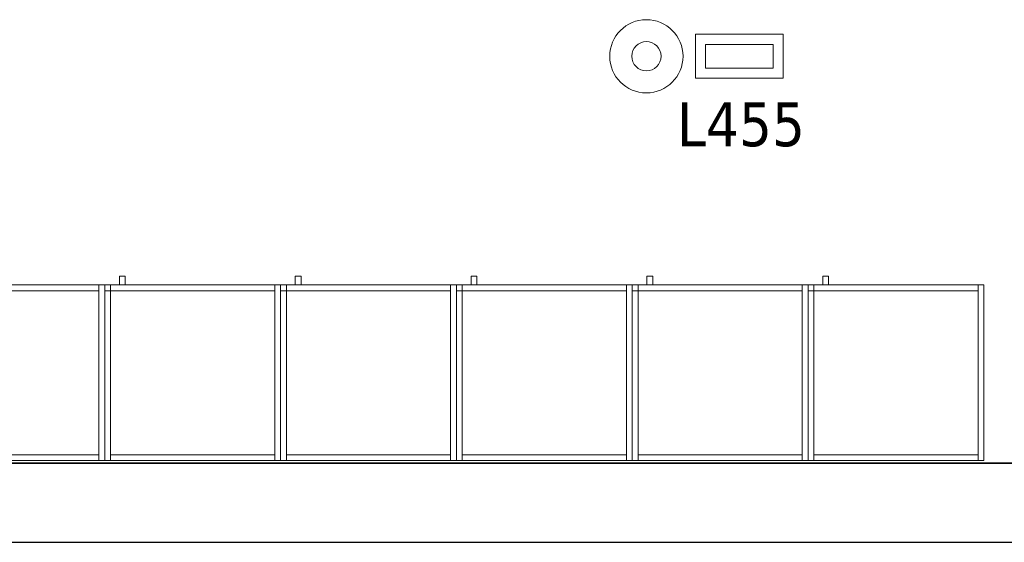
# Model space of a CAD drawing. Header units: metres. Extents: x 397.7 to 427.5, y 12.7 to 28.4.
# Tile 117 of 133: x 412.6 to 415.9, y 12.8 to 14.6. Entities that reach past the tile are written whole.
import ezdxf

# ---------------------------------------------------------------- set-up
doc = ezdxf.new("R2010")
doc.units = ezdxf.units.M
doc.layers.add('01_SUELOS', color=7, linetype='Continuous', lineweight=25, true_color=0x007f00)
for name, color, linetype, lineweight in [('02_MOBILIARIO', 7, 'Continuous', 18), ('A-DETL-____-MBND', 7, 'Continuous', 18), ('A-DETL-GENF-OTLN', 7, 'Continuous', 18), ('A-WALL-____-MCUT', 7, 'Continuous', 25), ('A-WALL-____-OTLN', 7, 'Continuous', 25), ('E-LITE-____-IDEN', 7, 'Continuous', 30), ('Mobiliario', 7, 'Continuous', 18)]:
    doc.layers.add(name, color=color, linetype=linetype, lineweight=lineweight)
doc.styles.add('Tahoma_4', font='tahoma.ttf', dxfattribs={"height": 0.15})

# ---------------------------------------------------------------- blocks, each defined once
blk = doc.blocks.new('Family - Armai 60x60x60_P4-153679-07_ENLLUMENAT_P4')
at = {"layer": 'A-DETL-____-MBND', "color": 253, "true_color": 0xaaaaaa}
for p, q in [((0.05, 0.6), (0.05, 0.63)), ((0.05, 0.63), (0.07, 0.63)), ((0.05, 0.6), (0.05, 0.63)), ((0.07, 0.63), (0.05, 0.63)), ((0.07, 0.63), (0.07, 0.6)), ((0.07, 0.6), (0.07, 0.63)), ((0, 0.6), (0.6, 0.6)), ((0.6, 0.6), (0, 0.6)), ((0, 0), (0, 0.6)), ((0, 0.6), (0, 0)), ((0, 0.58), (0, 0.6)), ((0, 0.6), (0, 0.58)), ((0, 0.6), (0.02, 0.6)), ((0.02, 0.6), (0, 0.6)), ((0, 0.6), (0.02, 0.6)), ((0.02, 0.6), (0, 0.6)), ((0, 0), (0, 0.6)), ((0, 0.6), (0, 0)), ((0, 0.6), (0.6, 0.6)), ((0.6, 0.6), (0, 0.6)), ((0, 0), (0, 0.6)), ((0, 0.6), (0, 0)), ((0.02, 0.58), (0, 0.58)), ((0, 0.58), (0.02, 0.58)), ((0.02, 0.6), (0.02, 0.58)), ((0.02, 0.6), (0.02, 0.58)), ((0.02, 0.6), (0.02, 0)), ((0.02, 0), (0.02, 0.6)), ((0.02, 0.58), (0.02, 0.6)), ((0.02, 0.6), (0.58, 0.6)), ((0.02, 0.58), (0.02, 0.6)), ((0.58, 0.6), (0.02, 0.6)), ((0.58, 0.58), (0.02, 0.58)), ((0.02, 0.58), (0.58, 0.58)), ((0.07, 0.6), (0.05, 0.6)), ((0.05, 0.6), (0.07, 0.6)), ((0.58, 0.6), (0.6, 0.6)), ((0.6, 0.6), (0.58, 0.6)), ((0.58, 0), (0.58, 0.6)), ((0.58, 0.6), (0.58, 0)), ((0.58, 0.6), (0.58, 0.58)), ((0.58, 0.58), (0.58, 0.6)), ((0.6, 0.6), (0.6, 0)), ((0.6, 0), (0.6, 0.6)), ((0.6, 0.6), (0.6, 0)), ((0.6, 0), (0.6, 0.6)), ((0.6, 0.6), (0.6, 0)), ((0.6, 0), (0.6, 0.6)), ((0.6, 0), (0, 0)), ((0, 0), (0.6, 0)), ((0.02, 0), (0, 0)), ((0.02, 0), (0, 0)), ((0.6, 0), (0, 0)), ((0, 0), (0.6, 0)), ((0.02, 0), (0.02, 0.02)), ((0.02, 0.02), (0.58, 0.02)), ((0.02, 0), (0.02, 0.02)), ((0.58, 0.02), (0.02, 0.02)), ((0.58, 0), (0.02, 0)), ((0.02, 0), (0.58, 0)), ((0.58, 0.02), (0.58, 0)), ((0.58, 0), (0.58, 0.02)), ((0.6, 0), (0.58, 0)), ((0.6, 0), (0.58, 0))]:
    blk.add_line(p, q, dxfattribs=at)
blk = doc.blocks.new('Family - Armai 60x60x60_P4-153709-07_ENLLUMENAT_P4')
at = {"layer": '02_MOBILIARIO', "color": 253, "true_color": 0xaaaaaa}
for p, q in [((0.02, 0.6), (0, 0.6)), ((0, 0), (0, 0.6)), ((0, 0.6), (0.6, 0.6)), ((0.6, 0.6), (0, 0.6)), ((0, 0), (0, 0.6)), ((0, 0.6), (0, 0)), ((0, 0.6), (0, 0.58)), ((0, 0.6), (0.02, 0.6)), ((0.02, 0.58), (0, 0.58)), ((0.02, 0.6), (0.02, 0)), ((0.02, 0.58), (0.02, 0.6)), ((0.02, 0.6), (0.58, 0.6)), ((0.02, 0.6), (0.02, 0.58)), ((0.58, 0.58), (0.02, 0.58)), ((0.58, 0.58), (0.58, 0.6)), ((0.6, 0.6), (0.58, 0.6)), ((0.58, 0), (0.58, 0.6)), ((0.6, 0.6), (0.6, 0)), ((0.6, 0), (0.6, 0.6)), ((0.6, 0.6), (0.6, 0)), ((0.02, 0), (0, 0)), ((0.6, 0), (0, 0)), ((0, 0), (0.6, 0)), ((0.02, 0), (0.02, 0.02)), ((0.02, 0.02), (0.58, 0.02)), ((0.58, 0), (0.02, 0)), ((0.58, 0), (0.58, 0.02)), ((0.6, 0), (0.58, 0))]:
    blk.add_line(p, q, dxfattribs=at)
at = {"layer": 'Mobiliario', "color": 253, "true_color": 0xaaaaaa}
for p, q in [((0.02, 0.6), (0, 0.6)), ((0, 0.6), (0, 0)), ((0, 0.6), (0, 0.58)), ((0.02, 0.6), (0, 0.6)), ((0, 0.58), (0.02, 0.58)), ((0.02, 0), (0.02, 0.6)), ((0.58, 0.6), (0.02, 0.6)), ((0.02, 0.6), (0.02, 0.58)), ((0.02, 0.58), (0.02, 0.6)), ((0.02, 0.58), (0.58, 0.58)), ((0.58, 0.58), (0.58, 0.6)), ((0.6, 0.6), (0.58, 0.6)), ((0.58, 0.6), (0.58, 0)), ((0.6, 0), (0.6, 0.6)), ((0, 0), (0.02, 0)), ((0.58, 0.02), (0.02, 0.02)), ((0.02, 0.02), (0.02, 0)), ((0.02, 0), (0.58, 0)), ((0.58, 0), (0.58, 0.02)), ((0.58, 0), (0.6, 0))]:
    blk.add_line(p, q, dxfattribs=at)
blk = doc.blocks.new('Family - Armai 60x60x60_P4-153711-07_ENLLUMENAT_P4')
at = {"layer": 'A-DETL-____-MBND', "color": 253, "true_color": 0xaaaaaa}
for p, q in [((0.05, 0.6), (0.05, 0.63)), ((0.05, 0.63), (0.07, 0.63)), ((0.05, 0.6), (0.05, 0.63)), ((0.07, 0.63), (0.05, 0.63)), ((0.07, 0.63), (0.07, 0.6)), ((0.07, 0.6), (0.07, 0.63)), ((0, 0.6), (0.02, 0.6)), ((0.02, 0.6), (0, 0.6)), ((0, 0), (0, 0.6)), ((0, 0.6), (0, 0)), ((0, 0.6), (0.6, 0.6)), ((0.6, 0.6), (0, 0.6)), ((0, 0), (0, 0.6)), ((0, 0.6), (0, 0)), ((0, 0.58), (0, 0.6)), ((0, 0.6), (0, 0.58)), ((0, 0.6), (0.02, 0.6)), ((0.02, 0.6), (0, 0.6)), ((0, 0.6), (0.6, 0.6)), ((0.6, 0.6), (0, 0.6)), ((0, 0), (0, 0.6)), ((0, 0.6), (0, 0)), ((0.02, 0.58), (0, 0.58)), ((0, 0.58), (0.02, 0.58)), ((0.02, 0.6), (0.02, 0)), ((0.02, 0), (0.02, 0.6)), ((0.02, 0.58), (0.02, 0.6)), ((0.02, 0.6), (0.58, 0.6)), ((0.02, 0.58), (0.02, 0.6)), ((0.58, 0.6), (0.02, 0.6)), ((0.02, 0.6), (0.02, 0.58)), ((0.02, 0.6), (0.02, 0.58)), ((0.58, 0.58), (0.02, 0.58)), ((0.02, 0.58), (0.58, 0.58)), ((0.07, 0.6), (0.05, 0.6)), ((0.05, 0.6), (0.07, 0.6)), ((0.58, 0.6), (0.58, 0.58)), ((0.58, 0.58), (0.58, 0.6)), ((0.58, 0.6), (0.6, 0.6)), ((0.6, 0.6), (0.58, 0.6)), ((0.58, 0), (0.58, 0.6)), ((0.58, 0.6), (0.58, 0)), ((0.6, 0.6), (0.6, 0)), ((0.6, 0), (0.6, 0.6)), ((0.6, 0.6), (0.6, 0)), ((0.6, 0), (0.6, 0.6)), ((0.6, 0.6), (0.6, 0)), ((0.6, 0), (0.6, 0.6)), ((0.02, 0), (0, 0)), ((0.02, 0), (0, 0)), ((0.6, 0), (0, 0)), ((0, 0), (0.6, 0)), ((0.6, 0), (0, 0)), ((0, 0), (0.6, 0)), ((0.02, 0), (0.02, 0.02)), ((0.02, 0.02), (0.58, 0.02)), ((0.02, 0), (0.02, 0.02)), ((0.58, 0.02), (0.02, 0.02)), ((0.58, 0), (0.02, 0)), ((0.02, 0), (0.58, 0)), ((0.58, 0.02), (0.58, 0)), ((0.58, 0), (0.58, 0.02)), ((0.6, 0), (0.58, 0)), ((0.6, 0), (0.58, 0))]:
    blk.add_line(p, q, dxfattribs=at)
blk = doc.blocks.new('Family - Armai 60x60x60_P4-153765-07_ENLLUMENAT_P4')
at = {"layer": 'A-DETL-____-MBND', "color": 253, "true_color": 0xaaaaaa}
for p, q in [((0.05, 0.6), (0.05, 0.63)), ((0.05, 0.63), (0.07, 0.63)), ((0.05, 0.6), (0.05, 0.63)), ((0.07, 0.63), (0.05, 0.63)), ((0.07, 0.63), (0.07, 0.6)), ((0.07, 0.6), (0.07, 0.63)), ((0, 0.58), (0, 0.6)), ((0, 0.6), (0, 0.58)), ((0, 0.6), (0.02, 0.6)), ((0.02, 0.6), (0, 0.6)), ((0, 0.6), (0.6, 0.6)), ((0.6, 0.6), (0, 0.6)), ((0, 0), (0, 0.6)), ((0, 0.6), (0, 0)), ((0, 0.6), (0.6, 0.6)), ((0.6, 0.6), (0, 0.6)), ((0, 0), (0, 0.6)), ((0, 0.6), (0, 0)), ((0, 0.6), (0.02, 0.6)), ((0.02, 0.6), (0, 0.6)), ((0, 0), (0, 0.6)), ((0, 0.6), (0, 0)), ((0.02, 0.58), (0, 0.58)), ((0, 0.58), (0.02, 0.58)), ((0.02, 0.6), (0.02, 0.58)), ((0.02, 0.6), (0.02, 0.58)), ((0.02, 0.58), (0.02, 0.6)), ((0.02, 0.6), (0.58, 0.6)), ((0.02, 0.58), (0.02, 0.6)), ((0.58, 0.6), (0.02, 0.6)), ((0.02, 0.6), (0.02, 0)), ((0.02, 0), (0.02, 0.6)), ((0.58, 0.58), (0.02, 0.58)), ((0.02, 0.58), (0.58, 0.58)), ((0.07, 0.6), (0.05, 0.6)), ((0.05, 0.6), (0.07, 0.6)), ((0.58, 0.6), (0.58, 0.58)), ((0.58, 0.58), (0.58, 0.6)), ((0.58, 0.6), (0.6, 0.6)), ((0.6, 0.6), (0.58, 0.6)), ((0.58, 0), (0.58, 0.6)), ((0.58, 0.6), (0.58, 0)), ((0.6, 0.6), (0.6, 0)), ((0.6, 0), (0.6, 0.6)), ((0.6, 0.6), (0.6, 0)), ((0.6, 0), (0.6, 0.6)), ((0.6, 0.6), (0.6, 0)), ((0.6, 0), (0.6, 0.6)), ((0.6, 0), (0, 0)), ((0, 0), (0.6, 0)), ((0.6, 0), (0, 0)), ((0, 0), (0.6, 0)), ((0.02, 0), (0, 0)), ((0.02, 0), (0, 0)), ((0.02, 0), (0.02, 0.02)), ((0.02, 0.02), (0.58, 0.02)), ((0.02, 0), (0.02, 0.02)), ((0.58, 0.02), (0.02, 0.02)), ((0.58, 0), (0.02, 0)), ((0.02, 0), (0.58, 0)), ((0.58, 0.02), (0.58, 0)), ((0.58, 0), (0.58, 0.02)), ((0.6, 0), (0.58, 0)), ((0.6, 0), (0.58, 0))]:
    blk.add_line(p, q, dxfattribs=at)
blk = doc.blocks.new('Family - Armai 60x60x60_P4-153784-07_ENLLUMENAT_P4')
at = {"layer": '02_MOBILIARIO', "color": 253, "true_color": 0xaaaaaa}
for p, q in [((0, 0.6), (0, 0.58)), ((0, 0.6), (0.02, 0.6)), ((0, 0.6), (0.6, 0.6)), ((0.6, 0.6), (0, 0.6)), ((0, 0), (0, 0.6)), ((0, 0.6), (0, 0)), ((0.02, 0.6), (0, 0.6)), ((0, 0), (0, 0.6)), ((0.02, 0.58), (0, 0.58)), ((0.02, 0.6), (0.02, 0.58)), ((0.02, 0.58), (0.02, 0.6)), ((0.02, 0.6), (0.58, 0.6)), ((0.02, 0.6), (0.02, 0)), ((0.58, 0.58), (0.02, 0.58)), ((0.6, 0.6), (0.58, 0.6)), ((0.58, 0), (0.58, 0.6)), ((0.58, 0.58), (0.58, 0.6)), ((0.6, 0.6), (0.6, 0)), ((0.6, 0.6), (0.6, 0)), ((0.6, 0), (0.6, 0.6)), ((0.6, 0), (0, 0)), ((0, 0), (0.6, 0)), ((0.02, 0), (0, 0)), ((0.02, 0), (0.02, 0.02)), ((0.02, 0.02), (0.58, 0.02)), ((0.58, 0), (0.02, 0)), ((0.58, 0), (0.58, 0.02)), ((0.6, 0), (0.58, 0))]:
    blk.add_line(p, q, dxfattribs=at)
at = {"layer": 'Mobiliario', "color": 253, "true_color": 0xaaaaaa}
for p, q in [((0, 0.6), (0, 0.58)), ((0.02, 0.6), (0, 0.6)), ((0.02, 0.6), (0, 0.6)), ((0, 0.6), (0, 0)), ((0, 0.58), (0.02, 0.58)), ((0.02, 0.58), (0.02, 0.6)), ((0.58, 0.6), (0.02, 0.6)), ((0.02, 0.6), (0.02, 0.58)), ((0.02, 0), (0.02, 0.6)), ((0.02, 0.58), (0.58, 0.58)), ((0.6, 0.6), (0.58, 0.6)), ((0.58, 0.6), (0.58, 0)), ((0.58, 0.58), (0.58, 0.6)), ((0.6, 0), (0.6, 0.6)), ((0, 0), (0.02, 0)), ((0.58, 0.02), (0.02, 0.02)), ((0.02, 0.02), (0.02, 0)), ((0.02, 0), (0.58, 0)), ((0.58, 0), (0.58, 0.02)), ((0.58, 0), (0.6, 0))]:
    blk.add_line(p, q, dxfattribs=at)
blk = doc.blocks.new('Family - Armai 60x60x60_P4-153874-07_ENLLUMENAT_P4')
at = {"layer": '02_MOBILIARIO', "color": 253, "true_color": 0xaaaaaa}
for p, q in [((0, 0.6), (0, 0.58)), ((0, 0.6), (0.02, 0.6)), ((0, 0.6), (0.6, 0.6)), ((0.6, 0.6), (0, 0.6)), ((0, 0), (0, 0.6)), ((0, 0.6), (0, 0)), ((0.02, 0.6), (0, 0.6)), ((0, 0), (0, 0.6)), ((0.02, 0.58), (0, 0.58)), ((0.02, 0.6), (0.02, 0.58)), ((0.02, 0.58), (0.02, 0.6)), ((0.02, 0.6), (0.58, 0.6)), ((0.02, 0.6), (0.02, 0)), ((0.58, 0.58), (0.02, 0.58)), ((0.6, 0.6), (0.58, 0.6)), ((0.58, 0), (0.58, 0.6)), ((0.58, 0.58), (0.58, 0.6)), ((0.6, 0.6), (0.6, 0)), ((0.6, 0.6), (0.6, 0)), ((0.6, 0), (0.6, 0.6)), ((0.6, 0), (0, 0)), ((0, 0), (0.6, 0)), ((0.02, 0), (0, 0)), ((0.02, 0), (0.02, 0.02)), ((0.02, 0.02), (0.58, 0.02)), ((0.58, 0), (0.02, 0)), ((0.58, 0), (0.58, 0.02)), ((0.6, 0), (0.58, 0))]:
    blk.add_line(p, q, dxfattribs=at)
at = {"layer": 'Mobiliario', "color": 253, "true_color": 0xaaaaaa}
for p, q in [((0, 0.6), (0, 0.58)), ((0.02, 0.6), (0, 0.6)), ((0.02, 0.6), (0, 0.6)), ((0, 0.6), (0, 0)), ((0, 0.58), (0.02, 0.58)), ((0.02, 0.58), (0.02, 0.6)), ((0.58, 0.6), (0.02, 0.6)), ((0.02, 0.6), (0.02, 0.58)), ((0.02, 0), (0.02, 0.6)), ((0.02, 0.58), (0.58, 0.58)), ((0.6, 0.6), (0.58, 0.6)), ((0.58, 0.6), (0.58, 0)), ((0.58, 0.58), (0.58, 0.6)), ((0.6, 0), (0.6, 0.6)), ((0, 0), (0.02, 0)), ((0.58, 0.02), (0.02, 0.02)), ((0.02, 0.02), (0.02, 0)), ((0.02, 0), (0.58, 0)), ((0.58, 0), (0.58, 0.02)), ((0.58, 0), (0.6, 0))]:
    blk.add_line(p, q, dxfattribs=at)
blk = doc.blocks.new('Family - Armai 60x60x60_P4-153935-07_ENLLUMENAT_P4')
at = {"layer": '02_MOBILIARIO', "color": 253, "true_color": 0xaaaaaa}
for p, q in [((0, 0.6), (0.6, 0.6)), ((0.6, 0.6), (0, 0.6)), ((0, 0), (0, 0.6)), ((0, 0.6), (0, 0)), ((0, 0.6), (0, 0.58)), ((0, 0.6), (0.02, 0.6)), ((0.02, 0.6), (0, 0.6)), ((0, 0), (0, 0.6)), ((0.02, 0.58), (0, 0.58)), ((0.02, 0.6), (0.02, 0.58)), ((0.02, 0.6), (0.02, 0)), ((0.02, 0.58), (0.02, 0.6)), ((0.02, 0.6), (0.58, 0.6)), ((0.58, 0.58), (0.02, 0.58)), ((0.6, 0.6), (0.58, 0.6)), ((0.58, 0), (0.58, 0.6)), ((0.58, 0.58), (0.58, 0.6)), ((0.6, 0.6), (0.6, 0)), ((0.6, 0), (0.6, 0.6)), ((0.6, 0.6), (0.6, 0)), ((0.6, 0), (0, 0)), ((0, 0), (0.6, 0)), ((0.02, 0), (0, 0)), ((0.02, 0), (0.02, 0.02)), ((0.02, 0.02), (0.58, 0.02)), ((0.58, 0), (0.02, 0)), ((0.58, 0), (0.58, 0.02)), ((0.6, 0), (0.58, 0))]:
    blk.add_line(p, q, dxfattribs=at)
at = {"layer": 'Mobiliario', "color": 253, "true_color": 0xaaaaaa}
for p, q in [((0, 0.6), (0, 0.58)), ((0.02, 0.6), (0, 0.6)), ((0.02, 0.6), (0, 0.6)), ((0, 0.6), (0, 0)), ((0, 0.58), (0.02, 0.58)), ((0.02, 0.58), (0.02, 0.6)), ((0.02, 0), (0.02, 0.6)), ((0.58, 0.6), (0.02, 0.6)), ((0.02, 0.6), (0.02, 0.58)), ((0.02, 0.58), (0.58, 0.58)), ((0.6, 0.6), (0.58, 0.6)), ((0.58, 0.6), (0.58, 0)), ((0.58, 0.58), (0.58, 0.6)), ((0.6, 0), (0.6, 0.6)), ((0, 0), (0.02, 0)), ((0.58, 0.02), (0.02, 0.02)), ((0.02, 0.02), (0.02, 0)), ((0.02, 0), (0.58, 0)), ((0.58, 0), (0.58, 0.02)), ((0.58, 0), (0.6, 0))]:
    blk.add_line(p, q, dxfattribs=at)
blk = doc.blocks.new('Family - Armai 60x60x60_P4-154035-07_ENLLUMENAT_P4')
at = {"layer": 'A-DETL-____-MBND', "color": 253, "true_color": 0xaaaaaa}
for p, q in [((0.05, 0.6), (0.05, 0.63)), ((0.05, 0.63), (0.07, 0.63)), ((0.05, 0.6), (0.05, 0.63)), ((0.07, 0.63), (0.05, 0.63)), ((0.07, 0.63), (0.07, 0.6)), ((0.07, 0.6), (0.07, 0.63)), ((0, 0.6), (0.6, 0.6)), ((0.6, 0.6), (0, 0.6)), ((0, 0), (0, 0.6)), ((0, 0.6), (0, 0)), ((0, 0.6), (0.02, 0.6)), ((0.02, 0.6), (0, 0.6)), ((0, 0), (0, 0.6)), ((0, 0.6), (0, 0)), ((0, 0.6), (0.6, 0.6)), ((0.6, 0.6), (0, 0.6)), ((0, 0), (0, 0.6)), ((0, 0.6), (0, 0)), ((0, 0.58), (0, 0.6)), ((0, 0.6), (0, 0.58)), ((0, 0.6), (0.02, 0.6)), ((0.02, 0.6), (0, 0.6)), ((0.02, 0.58), (0, 0.58)), ((0, 0.58), (0.02, 0.58)), ((0.02, 0.6), (0.02, 0)), ((0.02, 0), (0.02, 0.6)), ((0.02, 0.58), (0.02, 0.6)), ((0.02, 0.6), (0.58, 0.6)), ((0.02, 0.58), (0.02, 0.6)), ((0.58, 0.6), (0.02, 0.6)), ((0.02, 0.6), (0.02, 0.58)), ((0.02, 0.6), (0.02, 0.58)), ((0.58, 0.58), (0.02, 0.58)), ((0.02, 0.58), (0.58, 0.58)), ((0.07, 0.6), (0.05, 0.6)), ((0.05, 0.6), (0.07, 0.6)), ((0.58, 0.6), (0.6, 0.6)), ((0.6, 0.6), (0.58, 0.6)), ((0.58, 0), (0.58, 0.6)), ((0.58, 0.6), (0.58, 0)), ((0.58, 0.6), (0.58, 0.58)), ((0.58, 0.58), (0.58, 0.6)), ((0.6, 0.6), (0.6, 0)), ((0.6, 0), (0.6, 0.6)), ((0.6, 0.6), (0.6, 0)), ((0.6, 0), (0.6, 0.6)), ((0.6, 0.6), (0.6, 0)), ((0.6, 0), (0.6, 0.6)), ((0.6, 0), (0, 0)), ((0, 0), (0.6, 0)), ((0.02, 0), (0, 0)), ((0.02, 0), (0, 0)), ((0.6, 0), (0, 0)), ((0, 0), (0.6, 0)), ((0.02, 0), (0.02, 0.02)), ((0.02, 0.02), (0.58, 0.02)), ((0.02, 0), (0.02, 0.02)), ((0.58, 0.02), (0.02, 0.02)), ((0.58, 0), (0.02, 0)), ((0.02, 0), (0.58, 0)), ((0.58, 0.02), (0.58, 0)), ((0.58, 0), (0.58, 0.02)), ((0.6, 0), (0.58, 0)), ((0.6, 0), (0.58, 0))]:
    blk.add_line(p, q, dxfattribs=at)
blk = doc.blocks.new('Family - Armai 60x60x60_P4-154091-07_ENLLUMENAT_P4')
at = {"layer": 'A-DETL-____-MBND', "color": 253, "true_color": 0xaaaaaa}
for p, q in [((0.05, 0.6), (0.05, 0.63)), ((0.05, 0.63), (0.07, 0.63)), ((0.05, 0.6), (0.05, 0.63)), ((0.07, 0.63), (0.05, 0.63)), ((0.07, 0.63), (0.07, 0.6)), ((0.07, 0.6), (0.07, 0.63)), ((0, 0.6), (0.02, 0.6)), ((0.02, 0.6), (0, 0.6)), ((0, 0), (0, 0.6)), ((0, 0.6), (0, 0)), ((0, 0.6), (0.6, 0.6)), ((0.6, 0.6), (0, 0.6)), ((0, 0), (0, 0.6)), ((0, 0.6), (0, 0)), ((0, 0.58), (0, 0.6)), ((0, 0.6), (0, 0.58)), ((0, 0.6), (0.02, 0.6)), ((0.02, 0.6), (0, 0.6)), ((0, 0.6), (0.6, 0.6)), ((0.6, 0.6), (0, 0.6)), ((0, 0), (0, 0.6)), ((0, 0.6), (0, 0)), ((0.02, 0.58), (0, 0.58)), ((0, 0.58), (0.02, 0.58)), ((0.02, 0.6), (0.02, 0)), ((0.02, 0), (0.02, 0.6)), ((0.02, 0.6), (0.02, 0.58)), ((0.02, 0.6), (0.02, 0.58)), ((0.02, 0.58), (0.02, 0.6)), ((0.02, 0.6), (0.58, 0.6)), ((0.02, 0.58), (0.02, 0.6)), ((0.58, 0.6), (0.02, 0.6)), ((0.58, 0.58), (0.02, 0.58)), ((0.02, 0.58), (0.58, 0.58)), ((0.07, 0.6), (0.05, 0.6)), ((0.05, 0.6), (0.07, 0.6)), ((0.58, 0.6), (0.6, 0.6)), ((0.6, 0.6), (0.58, 0.6)), ((0.58, 0), (0.58, 0.6)), ((0.58, 0.6), (0.58, 0)), ((0.58, 0.6), (0.58, 0.58)), ((0.58, 0.58), (0.58, 0.6)), ((0.6, 0.6), (0.6, 0)), ((0.6, 0), (0.6, 0.6)), ((0.6, 0.6), (0.6, 0)), ((0.6, 0), (0.6, 0.6)), ((0.6, 0.6), (0.6, 0)), ((0.6, 0), (0.6, 0.6)), ((0.02, 0), (0, 0)), ((0.02, 0), (0, 0)), ((0.6, 0), (0, 0)), ((0, 0), (0.6, 0)), ((0.6, 0), (0, 0)), ((0, 0), (0.6, 0)), ((0.02, 0), (0.02, 0.02)), ((0.02, 0.02), (0.58, 0.02)), ((0.02, 0), (0.02, 0.02)), ((0.58, 0.02), (0.02, 0.02)), ((0.58, 0), (0.02, 0)), ((0.02, 0), (0.58, 0)), ((0.58, 0.02), (0.58, 0)), ((0.58, 0), (0.58, 0.02)), ((0.6, 0), (0.58, 0)), ((0.6, 0), (0.58, 0))]:
    blk.add_line(p, q, dxfattribs=at)
blk = doc.blocks.new('Family - Armai 60x60x60_P4-154120-07_ENLLUMENAT_P4')
at = {"layer": 'A-DETL-____-MBND', "color": 253, "true_color": 0xaaaaaa}
for p, q in [((0.05, 0.6), (0.05, 0.63)), ((0.05, 0.63), (0.07, 0.63)), ((0.05, 0.6), (0.05, 0.63)), ((0.07, 0.63), (0.05, 0.63)), ((0.07, 0.63), (0.07, 0.6)), ((0.07, 0.6), (0.07, 0.63)), ((0, 0.6), (0.6, 0.6)), ((0.6, 0.6), (0, 0.6)), ((0, 0), (0, 0.6)), ((0, 0.6), (0, 0)), ((0, 0.6), (0.6, 0.6)), ((0.6, 0.6), (0, 0.6)), ((0, 0), (0, 0.6)), ((0, 0.6), (0, 0)), ((0, 0.6), (0.02, 0.6)), ((0.02, 0.6), (0, 0.6)), ((0, 0), (0, 0.6)), ((0, 0.6), (0, 0)), ((0, 0.58), (0, 0.6)), ((0, 0.6), (0, 0.58)), ((0, 0.6), (0.02, 0.6)), ((0.02, 0.6), (0, 0.6)), ((0.02, 0.58), (0, 0.58)), ((0, 0.58), (0.02, 0.58)), ((0.02, 0.58), (0.02, 0.6)), ((0.02, 0.6), (0.58, 0.6)), ((0.02, 0.58), (0.02, 0.6)), ((0.58, 0.6), (0.02, 0.6)), ((0.02, 0.6), (0.02, 0)), ((0.02, 0), (0.02, 0.6)), ((0.02, 0.6), (0.02, 0.58)), ((0.02, 0.6), (0.02, 0.58)), ((0.58, 0.58), (0.02, 0.58)), ((0.02, 0.58), (0.58, 0.58)), ((0.07, 0.6), (0.05, 0.6)), ((0.05, 0.6), (0.07, 0.6)), ((0.58, 0.6), (0.58, 0.58)), ((0.58, 0.58), (0.58, 0.6)), ((0.58, 0.6), (0.6, 0.6)), ((0.6, 0.6), (0.58, 0.6)), ((0.58, 0), (0.58, 0.6)), ((0.58, 0.6), (0.58, 0)), ((0.6, 0.6), (0.6, 0)), ((0.6, 0), (0.6, 0.6)), ((0.6, 0.6), (0.6, 0)), ((0.6, 0), (0.6, 0.6)), ((0.6, 0.6), (0.6, 0)), ((0.6, 0), (0.6, 0.6)), ((0.6, 0), (0, 0)), ((0, 0), (0.6, 0)), ((0.6, 0), (0, 0)), ((0, 0), (0.6, 0)), ((0.02, 0), (0, 0)), ((0.02, 0), (0, 0)), ((0.02, 0), (0.02, 0.02)), ((0.02, 0.02), (0.58, 0.02)), ((0.02, 0), (0.02, 0.02)), ((0.58, 0.02), (0.02, 0.02)), ((0.58, 0), (0.02, 0)), ((0.02, 0), (0.58, 0)), ((0.58, 0.02), (0.58, 0)), ((0.58, 0), (0.58, 0.02)), ((0.6, 0), (0.58, 0)), ((0.6, 0), (0.58, 0))]:
    blk.add_line(p, q, dxfattribs=at)
blk = doc.blocks.new('Family - Armai 60x60x60_P4-154166-07_ENLLUMENAT_P4')
at = {"layer": 'A-DETL-____-MBND', "color": 253, "true_color": 0xaaaaaa}
for p, q in [((0.05, 0.6), (0.05, 0.63)), ((0.05, 0.63), (0.07, 0.63)), ((0.05, 0.6), (0.05, 0.63)), ((0.07, 0.63), (0.05, 0.63)), ((0.07, 0.63), (0.07, 0.6)), ((0.07, 0.6), (0.07, 0.63)), ((0, 0.6), (0.6, 0.6)), ((0.6, 0.6), (0, 0.6)), ((0, 0), (0, 0.6)), ((0, 0.6), (0, 0)), ((0, 0.58), (0, 0.6)), ((0, 0.6), (0, 0.58)), ((0, 0.6), (0.02, 0.6)), ((0.02, 0.6), (0, 0.6)), ((0, 0.6), (0.6, 0.6)), ((0.6, 0.6), (0, 0.6)), ((0, 0), (0, 0.6)), ((0, 0.6), (0, 0)), ((0, 0.6), (0.02, 0.6)), ((0.02, 0.6), (0, 0.6)), ((0, 0), (0, 0.6)), ((0, 0.6), (0, 0)), ((0.02, 0.58), (0, 0.58)), ((0, 0.58), (0.02, 0.58)), ((0.02, 0.6), (0.02, 0.58)), ((0.02, 0.6), (0.02, 0.58)), ((0.02, 0.58), (0.02, 0.6)), ((0.02, 0.6), (0.58, 0.6)), ((0.02, 0.58), (0.02, 0.6)), ((0.58, 0.6), (0.02, 0.6)), ((0.02, 0.6), (0.02, 0)), ((0.02, 0), (0.02, 0.6)), ((0.58, 0.58), (0.02, 0.58)), ((0.02, 0.58), (0.58, 0.58)), ((0.07, 0.6), (0.05, 0.6)), ((0.05, 0.6), (0.07, 0.6)), ((0.58, 0.6), (0.6, 0.6)), ((0.6, 0.6), (0.58, 0.6)), ((0.58, 0), (0.58, 0.6)), ((0.58, 0.6), (0.58, 0)), ((0.58, 0.6), (0.58, 0.58)), ((0.58, 0.58), (0.58, 0.6)), ((0.6, 0.6), (0.6, 0)), ((0.6, 0), (0.6, 0.6)), ((0.6, 0.6), (0.6, 0)), ((0.6, 0), (0.6, 0.6)), ((0.6, 0.6), (0.6, 0)), ((0.6, 0), (0.6, 0.6)), ((0.6, 0), (0, 0)), ((0, 0), (0.6, 0)), ((0.6, 0), (0, 0)), ((0, 0), (0.6, 0)), ((0.02, 0), (0, 0)), ((0.02, 0), (0, 0)), ((0.02, 0), (0.02, 0.02)), ((0.02, 0.02), (0.58, 0.02)), ((0.02, 0), (0.02, 0.02)), ((0.58, 0.02), (0.02, 0.02)), ((0.58, 0), (0.02, 0)), ((0.02, 0), (0.58, 0)), ((0.58, 0.02), (0.58, 0)), ((0.58, 0), (0.58, 0.02)), ((0.6, 0), (0.58, 0)), ((0.6, 0), (0.58, 0))]:
    blk.add_line(p, q, dxfattribs=at)
blk = doc.blocks.new('Family - Armai 60x60x60_P4-154186-07_ENLLUMENAT_P4')
at = {"layer": 'A-DETL-____-MBND', "color": 253, "true_color": 0xaaaaaa}
for p, q in [((0.05, 0.6), (0.05, 0.63)), ((0.05, 0.63), (0.07, 0.63)), ((0.05, 0.6), (0.05, 0.63)), ((0.07, 0.63), (0.05, 0.63)), ((0.07, 0.63), (0.07, 0.6)), ((0.07, 0.6), (0.07, 0.63)), ((0, 0.6), (0.6, 0.6)), ((0.6, 0.6), (0, 0.6)), ((0, 0), (0, 0.6)), ((0, 0.6), (0, 0)), ((0, 0.58), (0, 0.6)), ((0, 0.6), (0, 0.58)), ((0, 0.6), (0.02, 0.6)), ((0.02, 0.6), (0, 0.6)), ((0, 0.6), (0.6, 0.6)), ((0.6, 0.6), (0, 0.6)), ((0, 0), (0, 0.6)), ((0, 0.6), (0, 0)), ((0, 0.6), (0.02, 0.6)), ((0.02, 0.6), (0, 0.6)), ((0, 0), (0, 0.6)), ((0, 0.6), (0, 0)), ((0.02, 0.58), (0, 0.58)), ((0, 0.58), (0.02, 0.58)), ((0.02, 0.58), (0.02, 0.6)), ((0.02, 0.6), (0.58, 0.6)), ((0.02, 0.58), (0.02, 0.6)), ((0.58, 0.6), (0.02, 0.6)), ((0.02, 0.6), (0.02, 0.58)), ((0.02, 0.6), (0.02, 0.58)), ((0.02, 0.6), (0.02, 0)), ((0.02, 0), (0.02, 0.6)), ((0.58, 0.58), (0.02, 0.58)), ((0.02, 0.58), (0.58, 0.58)), ((0.07, 0.6), (0.05, 0.6)), ((0.05, 0.6), (0.07, 0.6)), ((0.58, 0.6), (0.58, 0.58)), ((0.58, 0.58), (0.58, 0.6)), ((0.58, 0.6), (0.6, 0.6)), ((0.6, 0.6), (0.58, 0.6)), ((0.58, 0), (0.58, 0.6)), ((0.58, 0.6), (0.58, 0)), ((0.6, 0.6), (0.6, 0)), ((0.6, 0), (0.6, 0.6)), ((0.6, 0.6), (0.6, 0)), ((0.6, 0), (0.6, 0.6)), ((0.6, 0.6), (0.6, 0)), ((0.6, 0), (0.6, 0.6)), ((0.6, 0), (0, 0)), ((0, 0), (0.6, 0)), ((0.6, 0), (0, 0)), ((0, 0), (0.6, 0)), ((0.02, 0), (0, 0)), ((0.02, 0), (0, 0)), ((0.02, 0), (0.02, 0.02)), ((0.02, 0.02), (0.58, 0.02)), ((0.02, 0), (0.02, 0.02)), ((0.58, 0.02), (0.02, 0.02)), ((0.58, 0), (0.02, 0)), ((0.02, 0), (0.58, 0)), ((0.58, 0.02), (0.58, 0)), ((0.58, 0), (0.58, 0.02)), ((0.6, 0), (0.58, 0)), ((0.6, 0), (0.58, 0))]:
    blk.add_line(p, q, dxfattribs=at)
blk = doc.blocks.new('Family - Armai 60x60x60_P4-154188-07_ENLLUMENAT_P4')
at = {"layer": '02_MOBILIARIO', "color": 253, "true_color": 0xaaaaaa}
for p, q in [((0.02, 0.6), (0, 0.6)), ((0, 0), (0, 0.6)), ((0, 0.6), (0, 0.58)), ((0, 0.6), (0.02, 0.6)), ((0, 0.6), (0.6, 0.6)), ((0.6, 0.6), (0, 0.6)), ((0, 0), (0, 0.6)), ((0, 0.6), (0, 0)), ((0.02, 0.58), (0, 0.58)), ((0.02, 0.58), (0.02, 0.6)), ((0.02, 0.6), (0.58, 0.6)), ((0.02, 0.6), (0.02, 0)), ((0.02, 0.6), (0.02, 0.58)), ((0.58, 0.58), (0.02, 0.58)), ((0.58, 0.58), (0.58, 0.6)), ((0.6, 0.6), (0.58, 0.6)), ((0.58, 0), (0.58, 0.6)), ((0.6, 0.6), (0.6, 0)), ((0.6, 0), (0.6, 0.6)), ((0.6, 0.6), (0.6, 0)), ((0.02, 0), (0, 0)), ((0.6, 0), (0, 0)), ((0, 0), (0.6, 0)), ((0.02, 0), (0.02, 0.02)), ((0.02, 0.02), (0.58, 0.02)), ((0.58, 0), (0.02, 0)), ((0.58, 0), (0.58, 0.02)), ((0.6, 0), (0.58, 0))]:
    blk.add_line(p, q, dxfattribs=at)
at = {"layer": 'Mobiliario', "color": 253, "true_color": 0xaaaaaa}
for p, q in [((0.02, 0.6), (0, 0.6)), ((0, 0.6), (0, 0)), ((0, 0.6), (0, 0.58)), ((0.02, 0.6), (0, 0.6)), ((0, 0.58), (0.02, 0.58)), ((0.58, 0.6), (0.02, 0.6)), ((0.02, 0.6), (0.02, 0.58)), ((0.02, 0), (0.02, 0.6)), ((0.02, 0.58), (0.02, 0.6)), ((0.02, 0.58), (0.58, 0.58)), ((0.58, 0.58), (0.58, 0.6)), ((0.6, 0.6), (0.58, 0.6)), ((0.58, 0.6), (0.58, 0)), ((0.6, 0), (0.6, 0.6)), ((0, 0), (0.02, 0)), ((0.58, 0.02), (0.02, 0.02)), ((0.02, 0.02), (0.02, 0)), ((0.02, 0), (0.58, 0)), ((0.58, 0), (0.58, 0.02)), ((0.58, 0), (0.6, 0))]:
    blk.add_line(p, q, dxfattribs=at)
blk = doc.blocks.new('Family - Mur P4-154190-07_ENLLUMENAT_P4')
at = {"layer": 'A-WALL-____-MCUT', "color": 253, "true_color": 0xaaaaaa}
for p, q in [((25.4717, 0.27), (0.0535, 0.27)), ((0, 0), (25.4157, 0))]:
    blk.add_line(p, q, dxfattribs=at)
at = {"layer": 'A-WALL-____-OTLN', "color": 253, "true_color": 0xaaaaaa}
for p, q in [((25.4717, 0.27), (0.0535, 0.27)), ((0, 0), (25.4157, 0))]:
    blk.add_line(p, q, dxfattribs=at)
at = {"layer": 'A-WALL-____-OTLN', "color": 253, "lineweight": 18, "true_color": 0xaaaaaa}
blk.add_line((0, 0), (25.4157, 0), dxfattribs=at)
blk = doc.blocks.new('Family - Armai 60x60x60_P4-154304-07_ENLLUMENAT_P4')
at = {"layer": 'A-DETL-____-MBND', "color": 253, "true_color": 0xaaaaaa}
for p, q in [((0.05, 0.6), (0.05, 0.63)), ((0.05, 0.63), (0.07, 0.63)), ((0.05, 0.6), (0.05, 0.63)), ((0.07, 0.63), (0.05, 0.63)), ((0.07, 0.63), (0.07, 0.6)), ((0.07, 0.6), (0.07, 0.63)), ((0, 0.6), (0.6, 0.6)), ((0.6, 0.6), (0, 0.6)), ((0, 0), (0, 0.6)), ((0, 0.6), (0, 0)), ((0, 0.6), (0.02, 0.6)), ((0.02, 0.6), (0, 0.6)), ((0, 0), (0, 0.6)), ((0, 0.6), (0, 0)), ((0, 0.6), (0.6, 0.6)), ((0.6, 0.6), (0, 0.6)), ((0, 0), (0, 0.6)), ((0, 0.6), (0, 0)), ((0, 0.58), (0, 0.6)), ((0, 0.6), (0, 0.58)), ((0, 0.6), (0.02, 0.6)), ((0.02, 0.6), (0, 0.6)), ((0.02, 0.58), (0, 0.58)), ((0, 0.58), (0.02, 0.58)), ((0.02, 0.6), (0.02, 0)), ((0.02, 0), (0.02, 0.6)), ((0.02, 0.58), (0.02, 0.6)), ((0.02, 0.6), (0.58, 0.6)), ((0.02, 0.58), (0.02, 0.6)), ((0.58, 0.6), (0.02, 0.6)), ((0.02, 0.6), (0.02, 0.58)), ((0.02, 0.6), (0.02, 0.58)), ((0.58, 0.58), (0.02, 0.58)), ((0.02, 0.58), (0.58, 0.58)), ((0.07, 0.6), (0.05, 0.6)), ((0.05, 0.6), (0.07, 0.6)), ((0.58, 0.6), (0.58, 0.58)), ((0.58, 0.58), (0.58, 0.6)), ((0.58, 0.6), (0.6, 0.6)), ((0.6, 0.6), (0.58, 0.6)), ((0.58, 0), (0.58, 0.6)), ((0.58, 0.6), (0.58, 0)), ((0.6, 0.6), (0.6, 0)), ((0.6, 0), (0.6, 0.6)), ((0.6, 0.6), (0.6, 0)), ((0.6, 0), (0.6, 0.6)), ((0.6, 0.6), (0.6, 0)), ((0.6, 0), (0.6, 0.6)), ((0.6, 0), (0, 0)), ((0, 0), (0.6, 0)), ((0.02, 0), (0, 0)), ((0.02, 0), (0, 0)), ((0.6, 0), (0, 0)), ((0, 0), (0.6, 0)), ((0.02, 0), (0.02, 0.02)), ((0.02, 0.02), (0.58, 0.02)), ((0.02, 0), (0.02, 0.02)), ((0.58, 0.02), (0.02, 0.02)), ((0.58, 0), (0.02, 0)), ((0.02, 0), (0.58, 0)), ((0.58, 0.02), (0.58, 0)), ((0.58, 0), (0.58, 0.02)), ((0.6, 0), (0.58, 0)), ((0.6, 0), (0.58, 0))]:
    blk.add_line(p, q, dxfattribs=at)
blk = doc.blocks.new('Family - Armai 60x60x60_P4-154362-07_ENLLUMENAT_P4')
at = {"layer": '02_MOBILIARIO', "color": 253, "true_color": 0xaaaaaa}
for p, q in [((0.02, 0.6), (0, 0.6)), ((0, 0), (0, 0.6)), ((0, 0.6), (0, 0.58)), ((0, 0.6), (0.02, 0.6)), ((0, 0.6), (0.6, 0.6)), ((0.6, 0.6), (0, 0.6)), ((0, 0), (0, 0.6)), ((0, 0.6), (0, 0)), ((0.02, 0.58), (0, 0.58)), ((0.02, 0.58), (0.02, 0.6)), ((0.02, 0.6), (0.58, 0.6)), ((0.02, 0.6), (0.02, 0)), ((0.02, 0.6), (0.02, 0.58)), ((0.58, 0.58), (0.02, 0.58)), ((0.58, 0.58), (0.58, 0.6)), ((0.6, 0.6), (0.58, 0.6)), ((0.58, 0), (0.58, 0.6)), ((0.6, 0.6), (0.6, 0)), ((0.6, 0.6), (0.6, 0)), ((0.6, 0), (0.6, 0.6)), ((0.02, 0), (0, 0)), ((0.6, 0), (0, 0)), ((0, 0), (0.6, 0)), ((0.02, 0), (0.02, 0.02)), ((0.02, 0.02), (0.58, 0.02)), ((0.58, 0), (0.02, 0)), ((0.58, 0), (0.58, 0.02)), ((0.6, 0), (0.58, 0))]:
    blk.add_line(p, q, dxfattribs=at)
at = {"layer": 'Mobiliario', "color": 253, "true_color": 0xaaaaaa}
for p, q in [((0.02, 0.6), (0, 0.6)), ((0, 0.6), (0, 0)), ((0, 0.6), (0, 0.58)), ((0.02, 0.6), (0, 0.6)), ((0, 0.58), (0.02, 0.58)), ((0.58, 0.6), (0.02, 0.6)), ((0.02, 0.6), (0.02, 0.58)), ((0.02, 0), (0.02, 0.6)), ((0.02, 0.58), (0.02, 0.6)), ((0.02, 0.58), (0.58, 0.58)), ((0.58, 0.58), (0.58, 0.6)), ((0.6, 0.6), (0.58, 0.6)), ((0.58, 0.6), (0.58, 0)), ((0.6, 0), (0.6, 0.6)), ((0, 0), (0.02, 0)), ((0.58, 0.02), (0.02, 0.02)), ((0.02, 0.02), (0.02, 0)), ((0.02, 0), (0.58, 0)), ((0.58, 0), (0.58, 0.02)), ((0.58, 0), (0.6, 0))]:
    blk.add_line(p, q, dxfattribs=at)
blk = doc.blocks.new('Family - Armai 60x60x60_P4-154402-07_ENLLUMENAT_P4')
at = {"layer": 'A-DETL-____-MBND', "color": 253, "true_color": 0xaaaaaa}
for p, q in [((0.05, 0.6), (0.05, 0.63)), ((0.05, 0.63), (0.07, 0.63)), ((0.05, 0.6), (0.05, 0.63)), ((0.07, 0.63), (0.05, 0.63)), ((0.07, 0.63), (0.07, 0.6)), ((0.07, 0.6), (0.07, 0.63)), ((0, 0.58), (0, 0.6)), ((0, 0.6), (0, 0.58)), ((0, 0.6), (0.02, 0.6)), ((0.02, 0.6), (0, 0.6)), ((0, 0.6), (0.6, 0.6)), ((0.6, 0.6), (0, 0.6)), ((0, 0), (0, 0.6)), ((0, 0.6), (0, 0)), ((0, 0.6), (0.02, 0.6)), ((0.02, 0.6), (0, 0.6)), ((0, 0), (0, 0.6)), ((0, 0.6), (0, 0)), ((0, 0.6), (0.6, 0.6)), ((0.6, 0.6), (0, 0.6)), ((0, 0), (0, 0.6)), ((0, 0.6), (0, 0)), ((0.02, 0.58), (0, 0.58)), ((0, 0.58), (0.02, 0.58)), ((0.02, 0.6), (0.02, 0.58)), ((0.02, 0.6), (0.02, 0.58)), ((0.02, 0.58), (0.02, 0.6)), ((0.02, 0.6), (0.58, 0.6)), ((0.02, 0.58), (0.02, 0.6)), ((0.58, 0.6), (0.02, 0.6)), ((0.02, 0.6), (0.02, 0)), ((0.02, 0), (0.02, 0.6)), ((0.58, 0.58), (0.02, 0.58)), ((0.02, 0.58), (0.58, 0.58)), ((0.07, 0.6), (0.05, 0.6)), ((0.05, 0.6), (0.07, 0.6)), ((0.58, 0.6), (0.58, 0.58)), ((0.58, 0.58), (0.58, 0.6)), ((0.58, 0.6), (0.6, 0.6)), ((0.6, 0.6), (0.58, 0.6)), ((0.58, 0), (0.58, 0.6)), ((0.58, 0.6), (0.58, 0)), ((0.6, 0.6), (0.6, 0)), ((0.6, 0), (0.6, 0.6)), ((0.6, 0.6), (0.6, 0)), ((0.6, 0), (0.6, 0.6)), ((0.6, 0.6), (0.6, 0)), ((0.6, 0), (0.6, 0.6)), ((0.6, 0), (0, 0)), ((0, 0), (0.6, 0)), ((0.02, 0), (0, 0)), ((0.02, 0), (0, 0)), ((0.6, 0), (0, 0)), ((0, 0), (0.6, 0)), ((0.02, 0), (0.02, 0.02)), ((0.02, 0.02), (0.58, 0.02)), ((0.02, 0), (0.02, 0.02)), ((0.58, 0.02), (0.02, 0.02)), ((0.58, 0), (0.02, 0)), ((0.02, 0), (0.58, 0)), ((0.58, 0.02), (0.58, 0)), ((0.58, 0), (0.58, 0.02)), ((0.6, 0), (0.58, 0)), ((0.6, 0), (0.58, 0))]:
    blk.add_line(p, q, dxfattribs=at)
blk = doc.blocks.new('Family - Armai 60x60x60_P4-154474-07_ENLLUMENAT_P4')
at = {"layer": 'A-DETL-____-MBND', "color": 253, "true_color": 0xaaaaaa}
for p, q in [((0.05, 0.6), (0.05, 0.63)), ((0.05, 0.63), (0.07, 0.63)), ((0.05, 0.6), (0.05, 0.63)), ((0.07, 0.63), (0.05, 0.63)), ((0.07, 0.63), (0.07, 0.6)), ((0.07, 0.6), (0.07, 0.63)), ((0, 0.6), (0.02, 0.6)), ((0.02, 0.6), (0, 0.6)), ((0, 0), (0, 0.6)), ((0, 0.6), (0, 0)), ((0, 0.6), (0.6, 0.6)), ((0.6, 0.6), (0, 0.6)), ((0, 0), (0, 0.6)), ((0, 0.6), (0, 0)), ((0, 0.58), (0, 0.6)), ((0, 0.6), (0, 0.58)), ((0, 0.6), (0.02, 0.6)), ((0.02, 0.6), (0, 0.6)), ((0, 0.6), (0.6, 0.6)), ((0.6, 0.6), (0, 0.6)), ((0, 0), (0, 0.6)), ((0, 0.6), (0, 0)), ((0.02, 0.58), (0, 0.58)), ((0, 0.58), (0.02, 0.58)), ((0.02, 0.6), (0.02, 0)), ((0.02, 0), (0.02, 0.6)), ((0.02, 0.6), (0.02, 0.58)), ((0.02, 0.6), (0.02, 0.58)), ((0.02, 0.58), (0.02, 0.6)), ((0.02, 0.6), (0.58, 0.6)), ((0.02, 0.58), (0.02, 0.6)), ((0.58, 0.6), (0.02, 0.6)), ((0.58, 0.58), (0.02, 0.58)), ((0.02, 0.58), (0.58, 0.58)), ((0.07, 0.6), (0.05, 0.6)), ((0.05, 0.6), (0.07, 0.6)), ((0.58, 0.6), (0.6, 0.6)), ((0.6, 0.6), (0.58, 0.6)), ((0.58, 0), (0.58, 0.6)), ((0.58, 0.6), (0.58, 0)), ((0.58, 0.6), (0.58, 0.58)), ((0.58, 0.58), (0.58, 0.6)), ((0.6, 0.6), (0.6, 0)), ((0.6, 0), (0.6, 0.6)), ((0.6, 0.6), (0.6, 0)), ((0.6, 0), (0.6, 0.6)), ((0.6, 0.6), (0.6, 0)), ((0.6, 0), (0.6, 0.6)), ((0.02, 0), (0, 0)), ((0.02, 0), (0, 0)), ((0.6, 0), (0, 0)), ((0, 0), (0.6, 0)), ((0.6, 0), (0, 0)), ((0, 0), (0.6, 0)), ((0.02, 0), (0.02, 0.02)), ((0.02, 0.02), (0.58, 0.02)), ((0.02, 0), (0.02, 0.02)), ((0.58, 0.02), (0.02, 0.02)), ((0.58, 0), (0.02, 0)), ((0.02, 0), (0.58, 0)), ((0.58, 0.02), (0.58, 0)), ((0.58, 0), (0.58, 0.02)), ((0.6, 0), (0.58, 0)), ((0.6, 0), (0.58, 0))]:
    blk.add_line(p, q, dxfattribs=at)
blk = doc.blocks.new('Family - LONDR55-XX_ZZ-ARQ-CAA-M3D-Londres55-154484-07_ENLLUMENAT_P4')
at = {"layer": '01_SUELOS', "color": 9, "true_color": 0xaad4aa}
for p, q in [((0, 0), (25.4182, 0)), ((25.4182, 0), (0, 0))]:
    blk.add_line(p, q, dxfattribs=at)
blk = doc.blocks.new('Family - Armai 60x60x60_P4-154490-07_ENLLUMENAT_P4')
at = {"layer": 'A-DETL-____-MBND', "color": 253, "true_color": 0xaaaaaa}
for p, q in [((0.05, 0.6), (0.05, 0.63)), ((0.05, 0.63), (0.07, 0.63)), ((0.05, 0.6), (0.05, 0.63)), ((0.07, 0.63), (0.05, 0.63)), ((0.07, 0.63), (0.07, 0.6)), ((0.07, 0.6), (0.07, 0.63)), ((0, 0.58), (0, 0.6)), ((0, 0.6), (0, 0.58)), ((0, 0.6), (0.02, 0.6)), ((0.02, 0.6), (0, 0.6)), ((0, 0.6), (0.6, 0.6)), ((0.6, 0.6), (0, 0.6)), ((0, 0), (0, 0.6)), ((0, 0.6), (0, 0)), ((0, 0.6), (0.02, 0.6)), ((0.02, 0.6), (0, 0.6)), ((0, 0), (0, 0.6)), ((0, 0.6), (0, 0)), ((0, 0.6), (0.6, 0.6)), ((0.6, 0.6), (0, 0.6)), ((0, 0), (0, 0.6)), ((0, 0.6), (0, 0)), ((0.02, 0.58), (0, 0.58)), ((0, 0.58), (0.02, 0.58)), ((0.02, 0.6), (0.02, 0.58)), ((0.02, 0.6), (0.02, 0.58)), ((0.02, 0.58), (0.02, 0.6)), ((0.02, 0.6), (0.58, 0.6)), ((0.02, 0.58), (0.02, 0.6)), ((0.58, 0.6), (0.02, 0.6)), ((0.02, 0.6), (0.02, 0)), ((0.02, 0), (0.02, 0.6)), ((0.58, 0.58), (0.02, 0.58)), ((0.02, 0.58), (0.58, 0.58)), ((0.07, 0.6), (0.05, 0.6)), ((0.05, 0.6), (0.07, 0.6)), ((0.58, 0.6), (0.6, 0.6)), ((0.6, 0.6), (0.58, 0.6)), ((0.58, 0), (0.58, 0.6)), ((0.58, 0.6), (0.58, 0)), ((0.58, 0.6), (0.58, 0.58)), ((0.58, 0.58), (0.58, 0.6)), ((0.6, 0.6), (0.6, 0)), ((0.6, 0), (0.6, 0.6)), ((0.6, 0.6), (0.6, 0)), ((0.6, 0), (0.6, 0.6)), ((0.6, 0.6), (0.6, 0)), ((0.6, 0), (0.6, 0.6)), ((0.6, 0), (0, 0)), ((0, 0), (0.6, 0)), ((0.02, 0), (0, 0)), ((0.02, 0), (0, 0)), ((0.6, 0), (0, 0)), ((0, 0), (0.6, 0)), ((0.02, 0), (0.02, 0.02)), ((0.02, 0.02), (0.58, 0.02)), ((0.02, 0), (0.02, 0.02)), ((0.58, 0.02), (0.02, 0.02)), ((0.58, 0), (0.02, 0)), ((0.02, 0), (0.58, 0)), ((0.58, 0.02), (0.58, 0)), ((0.58, 0), (0.58, 0.02)), ((0.6, 0), (0.58, 0)), ((0.6, 0), (0.58, 0))]:
    blk.add_line(p, q, dxfattribs=at)
blk = doc.blocks.new('LONDR55-XX_ZZ-ARQ-CAA-M3D-Londres55_ifc-1-07_ENLLUMENAT_P4')
at = {"layer": '01_SUELOS', "color": 253, "lineweight": 18, "true_color": 0xaaaaaa}
blk.add_blockref('Family - LONDR55-XX_ZZ-ARQ-CAA-M3D-Londres55-154484-07_ENLLUMENAT_P4', (398.2952, 13.1106), dxfattribs=at)
at = {"layer": '02_MOBILIARIO', "color": 253, "lineweight": 18, "true_color": 0xaaaaaa}
for name, p in [('Family - Armai 60x60x60_P4-153679-07_ENLLUMENAT_P4', (412.2553, 13.1195)), ('Family - Armai 60x60x60_P4-154091-07_ENLLUMENAT_P4', (412.2553, 13.1195)), ('Family - Armai 60x60x60_P4-153765-07_ENLLUMENAT_P4', (412.8553, 13.1195)), ('Family - Armai 60x60x60_P4-154304-07_ENLLUMENAT_P4', (412.8553, 13.1195)), ('Family - Armai 60x60x60_P4-154186-07_ENLLUMENAT_P4', (413.4553, 13.1195)), ('Family - Armai 60x60x60_P4-154474-07_ENLLUMENAT_P4', (413.4553, 13.1195)), ('Family - Armai 60x60x60_P4-154166-07_ENLLUMENAT_P4', (414.0553, 13.1195)), ('Family - Armai 60x60x60_P4-154402-07_ENLLUMENAT_P4', (414.0553, 13.1195)), ('Family - Armai 60x60x60_P4-153711-07_ENLLUMENAT_P4', (414.6553, 13.1195)), ('Family - Armai 60x60x60_P4-154490-07_ENLLUMENAT_P4', (414.6553, 13.1195)), ('Family - Armai 60x60x60_P4-154035-07_ENLLUMENAT_P4', (415.2553, 13.1195)), ('Family - Armai 60x60x60_P4-154120-07_ENLLUMENAT_P4', (415.2553, 13.1195)), ('Family - Armai 60x60x60_P4-153709-07_ENLLUMENAT_P4', (412.2553, 13.1195)), ('Family - Armai 60x60x60_P4-154188-07_ENLLUMENAT_P4', (412.8553, 13.1195)), ('Family - Armai 60x60x60_P4-153935-07_ENLLUMENAT_P4', (413.4553, 13.1195)), ('Family - Armai 60x60x60_P4-153874-07_ENLLUMENAT_P4', (414.0553, 13.1195)), ('Family - Armai 60x60x60_P4-153784-07_ENLLUMENAT_P4', (414.6553, 13.1195)), ('Family - Armai 60x60x60_P4-154362-07_ENLLUMENAT_P4', (415.2553, 13.1195))]:
    blk.add_blockref(name, p, dxfattribs=at)
at = {"layer": 'A-WALL-____-OTLN', "color": 253, "lineweight": 18, "true_color": 0xaaaaaa}
blk.add_blockref('Family - Mur P4-154190-07_ENLLUMENAT_P4', (398.2417, 12.8406), dxfattribs=at)
blk = doc.blocks.new('ZYR_06_02_02 Down Superficie - L 03-326956-07_ENLLUMENAT_P4')
at = {"layer": 'A-DETL-GENF-OTLN', "color": 92, "true_color": 0x00c400}
for radius in [0.125, 0.05]:
    blk.add_circle((0, 0), radius, dxfattribs=at)
blk = doc.blocks.new('ZYR_06_03 Emer Sostre Rect - 01 Emergencia Superficie 01-829055-07_ENLLUMENAT_P4')
at = {"layer": 'A-DETL-GENF-OTLN', "color": 6, "true_color": 0xff00ff}
for p, q in [((-0.15, 0.075), (0.15, 0.075)), ((-0.15, -0.075), (-0.15, 0.075)), ((0.15, 0.075), (0.15, -0.075)), ((-0.1157, 0.0407), (0.1157, 0.0407)), ((-0.1157, -0.0407), (-0.1157, 0.0407)), ((0.1157, 0.0407), (0.1157, -0.0407)), ((0.1157, -0.0407), (-0.1157, -0.0407)), ((0.15, -0.075), (-0.15, -0.075))]:
    blk.add_line(p, q, dxfattribs=at)

msp = doc.modelspace()

# ---------------------------------------------------------------- block references
at = {"lineweight": 5}
msp.add_blockref('LONDR55-XX_ZZ-ARQ-CAA-M3D-Londres55_ifc-1-07_ENLLUMENAT_P4', (0, 0), dxfattribs=at)
at = {"layer": 'A-DETL-GENF-OTLN', "color": 92, "true_color": 0x00c400}
msp.add_blockref('ZYR_06_02_02 Down Superficie - L 03-326956-07_ENLLUMENAT_P4', (414.7034, 14.5003), dxfattribs=at)
at = {"layer": 'A-DETL-GENF-OTLN', "color": 6, "true_color": 0xff00ff}
msp.add_blockref('ZYR_06_03 Emer Sostre Rect - 01 Emergencia Superficie 01-829055-07_ENLLUMENAT_P4', (415.0206, 14.5003), dxfattribs=at)

# ---------------------------------------------------------------- next in the draw order: texts
at = {"layer": 'E-LITE-____-IDEN', "insert": (414.808, 14.3433), "char_height": 0.15, "width": 0.517088, "attachment_point": 1, "style": 'Tahoma_4', "bg_fill": 3, "box_fill_scale": 1.25, "bg_fill_color": 256, "bg_fill_true_color": 13158600, "bg_fill_transparency": 0}
msp.add_mtext('L455', dxfattribs=at)

doc.saveas('drawing.dxf')
